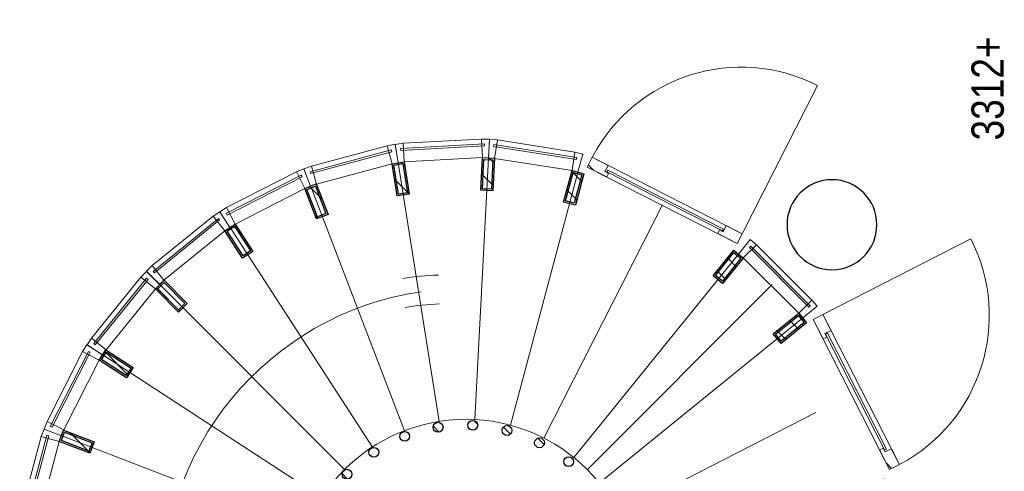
# Model space of a CAD drawing. Header units: millimetres. Extents: x 274596 to 660162, y 141333 to 298920.
# Tile 23 of 165: x 388754 to 394779, y 199458 to 202219. Entities that reach past the tile are written whole.
import ezdxf

# ---------------------------------------------------------------- set-up
doc = ezdxf.new("R2010")
doc.units = ezdxf.units.MM
doc.header["$LTSCALE"] = 400
for name, color, linetype, lineweight in [('Binnenkozijnen', 140, 'Continuous', 15), ('mat-beton (ihwg)', 5, 'Continuous', 25), ('mat-glas-hor', 5, 'Continuous', 15), ('mat-naaldhout', 140, 'Continuous', 15), ('mat-staal', 5, 'Continuous', 25), ('None', 7, 'Continuous', 9), ('Tekst', 140, 'Continuous', 15)]:
    doc.layers.add(name, color=color, linetype=linetype, lineweight=lineweight)
doc.styles.add('Arial Narrow', font='ARIALN.TTF', dxfattribs={"height": 222.25})

# ---------------------------------------------------------------- blocks, each defined once
blk = doc.blocks.new('Kolom O 550')
at = {"layer": 'mat-beton (ihwg)', "lineweight": 25}
blk.add_circle((0, 0), 275, dxfattribs=at)
blk = doc.blocks.new('*X903')
at = {"layer": 'None', "lineweight": 9}
blk.add_line((-7209.5, -987), (-7171.7, -949.2), dxfattribs=at)
blk = doc.blocks.new('*X904')
at = {"layer": 'None', "lineweight": 25}
blk.add_line((-7389.7, -1591.4), (-7376.4, -1578.2), dxfattribs=at)
blk = doc.blocks.new('*X905')
at = {"layer": 'None', "lineweight": 9}
blk.add_line((-7414.1, -1757.2), (-7410.5, -1753.7), dxfattribs=at)
blk = doc.blocks.new('*X906')
at = {"layer": 'None', "lineweight": 9}
blk.add_line((-7364, -1990), (-7326.7, -1952.7), dxfattribs=at)
blk = doc.blocks.new('*X907')
at = {"layer": 'None', "lineweight": 9}
blk.add_line((-7267.4, -2176.3), (-7231.9, -2140.8), dxfattribs=at)
blk = doc.blocks.new('*X908')
at = {"layer": 'None', "lineweight": 9}
blk.add_line((-7131.6, -2323.2), (-7115, -2306.7), dxfattribs=at)
blk = doc.blocks.new('*X909')
at = {"layer": 'None', "lineweight": 9}
blk.add_line((-6573.1, -2613.3), (-6546.9, -2587.1), dxfattribs=at)
blk = doc.blocks.new('*X910')
at = {"layer": 'None', "lineweight": 9}
blk.add_line((-6333.9, -2657), (-6301.4, -2624.4), dxfattribs=at)
blk = doc.blocks.new('*X911')
at = {"layer": 'None', "lineweight": 25}
blk.add_line((-6146, -2610.5), (-6104.2, -2568.6), dxfattribs=at)
blk = doc.blocks.new('*X912')
at = {"layer": 'None', "lineweight": 9}
blk.add_line((-5937, -2542.9), (-5896.9, -2502.8), dxfattribs=at)
blk = doc.blocks.new('*X913')
at = {"layer": 'None', "lineweight": 9}
blk.add_line((-5492.5, -2098.4), (-5454, -2059.8), dxfattribs=at)
blk = doc.blocks.new('*X914')
at = {"layer": 'None', "lineweight": 25}
blk.add_line((-5428.3, -1892.7), (-5385.9, -1850.3), dxfattribs=at)
blk = doc.blocks.new('*X915')
at = {"layer": 'None', "lineweight": 9}
blk.add_line((-5368.1, -1691.1), (-5345.4, -1668.4), dxfattribs=at)
blk = doc.blocks.new('*X916')
at = {"layer": 'None', "lineweight": 9}
blk.add_line((-5416, -1456.2), (-5380.4, -1420.6), dxfattribs=at)
blk = doc.blocks.new('*X917')
at = {"layer": 'None', "lineweight": 9}
blk.add_line((-5563.5, -1038), (-5558.2, -1032.7), dxfattribs=at)
blk = doc.blocks.new('*X918')
at = {"layer": 'None', "lineweight": 9}
blk.add_line((-5703.9, -895.6), (-5670.6, -862.2), dxfattribs=at)
blk = doc.blocks.new('*X919')
at = {"layer": 'None', "lineweight": 9}
blk.add_line((-5865.6, -774.4), (-5824.5, -733.3), dxfattribs=at)
blk = doc.blocks.new('*X920')
at = {"layer": 'None', "lineweight": 9}
blk.add_line((-6054.3, -680.2), (-6012.7, -638.7), dxfattribs=at)
blk = doc.blocks.new('*X921')
at = {"layer": 'None', "lineweight": 9}
blk.add_line((-6264.5, -607.7), (-6236.5, -579.7), dxfattribs=at)
blk = doc.blocks.new('*X922')
at = {"layer": 'None', "lineweight": 9}
blk.add_line((-7059.7, -837.2), (-7021.3, -798.8), dxfattribs=at)
blk = doc.blocks.new('*U923')
at = {"layer": 'mat-staal', "lineweight": 25}
for centre in [(-6446.6, -599.4), (-6234.6, -609.6), (-6656.1, -633.6), (-6029.3, -663.6), (-6854, -710.6), (-5839.7, -759.2), (-7031.5, -827), (-5674.1, -892), (-7180.9, -977.8), (-5539.8, -1056.4), (-7295.8, -1156.3), (-5442.6, -1245.1), (-7371, -1354.8), (-5386.7, -1449.9), (-7403.2, -1564.7), (-5374.7, -1661.9), (-7391.2, -1776.6), (-5406.9, -1871.7), (-7335.3, -1981.4), (-5482.1, -2070.2), (-7238.1, -2170.1), (-5596.9, -2248.8), (-7103.8, -2334.5), (-5746.4, -2399.5), (-6938.2, -2467.4), (-5923.9, -2516), (-6748.6, -2562.9), (-6543.3, -2616.9), (-6121.7, -2592.9), (-6331.3, -2627.1)]:
    blk.add_circle(centre, 30, dxfattribs=at)
at = {"layer": 'None', "color": 43, "linetype": 'Continuous', "lineweight": 9}
for p, q in [((-6527.2, 1026.4), (-6443, -571.4)), ((-5974, 997.4), (-6223.8, -583)), ((-7074.4, 939.7), (-6659.9, -605.6)), ((-5438.8, 854), (-6011.8, -639.9)), ((-7591.6, 741.2), (-6864.8, -684.2)), ((-4945.2, 602.5), (-5816.3, -739.6)), ((-8056.2, 439.5), (-7049, -803.7)), ((-4514.7, 253.9), (-5645.7, -877.8)), ((-8448, 47.7), (-7204.3, -958.9)), ((-4166, -176.7), (-5507.7, -1048.5)), ((-8749.7, -416.9), (-7323.9, -1142.9)), ((-3914.5, -670.3), (-5408.1, -1244.1)), ((-8948.2, -934.1), (-7402.6, -1347.8)), ((-3771.1, -1205.4), (-5351.3, -1456.1)), ((-9034.9, -1481.3), (-7437.1, -1564.6)), ((-3742.1, -1758.7), (-5339.9, -1675.4)), ((-9005.9, -2034.6), (-7425.7, -1783.8)), ((-3828.8, -2305.8), (-5374.4, -1892.2)), ((-8862.5, -2569.7), (-7368.9, -1995.9)), ((-4027.3, -2823.1), (-5453.1, -2097.1)), ((-8611, -3063.3), (-7269.3, -2191.5)), ((-4329, -3287.7), (-5572.7, -2281.1)), ((-8262.3, -3493.8), (-7131.3, -2362.2)), ((-4514.6, -3493.8), (-5646.3, -2362.8)), ((-4720.8, -3679.4), (-5728, -2436.3)), ((-7831.8, -3842.5), (-6960.7, -2500.4)), ((-5297, -3762.2), (-5912.2, -2555.7)), ((-7338.2, -4094), (-6765.2, -2600.1)), ((-5702.6, -4179.7), (-6117.1, -2634.3)), ((-6803, -4237.4), (-6553.2, -2657)), ((-6249.8, -4266.4), (-6334, -2668.6))]:
    blk.add_line(p, q, dxfattribs=at)
at = {"layer": 'mat-staal'}
for name in ['*X921', '*X920', '*X919', '*X922', '*X918', '*X903', '*X917', '*X916', '*X904', '*X915', '*X905', '*X914', '*X906', '*X913', '*X907', '*X908', '*X912', '*X909', '*X911', '*X910']:
    blk.add_blockref(name, (0, 0), dxfattribs=at)
blk = doc.blocks.new('*X924')
at = {"layer": 'None', "lineweight": 5}
blk.add_line((-3817, -2402.8), (-3783.2, -2369), dxfattribs=at)
blk = doc.blocks.new('*U925')
at = {"layer": 'mat-glas-hor', "color": 140, "lineweight": 15}
blk.add_lwpolyline([(-4176.4, -3196.3), (-3815.9, -2487.8), (-3826.6, -2482.3), (-4187.1, -3190.8)], close=True, dxfattribs=at)
at = {"layer": 'mat-naaldhout', "color": 140, "linetype": 'Continuous', "lineweight": 15}
for points in [[(-3823.6, -2470.8), (-3834.9, -2493.1), (-3857.2, -2481.7), (-3796.4, -2362.3), (-3736.7, -2392.7), (-3786.1, -2489.8)], [(-4191.8, -3194.4), (-4180.4, -3172.1), (-4202.7, -3160.8), (-4263.5, -3280.2), (-4203.8, -3310.6), (-4154.3, -3213.4)]]:
    blk.add_lwpolyline(points, close=True, dxfattribs=at)
at = {"layer": 'None', "color": 43, "linetype": 'Continuous', "lineweight": 9}
blk.add_line((-3297.8, -3771.6), (-4203.8, -3310.6), dxfattribs=at)
at = {"layer": 'None', "color": 8, "lineweight": 5}
blk.add_lwpolyline([(-3796.4, -2362.3), (-3736.7, -2392.7), (-4203.8, -3310.6), (-4263.5, -3280.2)], close=True, dxfattribs=at)
at = {"layer": 'None', "color": 43, "linetype": 'Continuous', "lineweight": 9}
blk.add_arc((-4215.8, -3304.5), 1030, 333.03184, 62.06239, dxfattribs=at)
at = {"layer": 'mat-naaldhout', "color": 140}
blk.add_blockref('*X924', (0, 0), dxfattribs=at)
blk = doc.blocks.new('*U926')
at = {"layer": 'None', "color": 7}
blk.add_blockref('*U925', (0, 0), dxfattribs=at)
blk = doc.blocks.new('*U963')
at = {"layer": 'Binnenkozijnen', "color": 43, "lineweight": 9}
for p, q in [((-5907.7, 1102.6), (-5937.1, 992.5)), ((-5444.5, 979), (-5907.7, 1102.6)), ((-5473.9, 868.9), (-5937.1, 992.5)), ((-5444.5, 979), (-5473.9, 868.9))]:
    blk.add_line(p, q, dxfattribs=at)
at = {"layer": 'Binnenkozijnen', "lineweight": 15}
for p, q in [((-5932.6, 1077.2), (-5935.7, 1065.6)), ((-5438.7, 932.9), (-5935.7, 1065.6)), ((-5435.6, 944.5), (-5932.6, 1077.2)), ((-5435.6, 944.5), (-5438.7, 932.9))]:
    blk.add_line(p, q, dxfattribs=at)
at = {"layer": 'Binnenkozijnen', "color": 140, "lineweight": 15}
for points in [[(-5974.1, 998.3), (-5937.1, 992.5), (-5907.7, 1102.6), (-5956.4, 1110.9)], [(-5438.9, 855.4), (-5473.9, 868.9), (-5444.5, 979), (-5398.1, 961.9)]]:
    blk.add_lwpolyline(points, close=True, dxfattribs=at)
blk = doc.blocks.new('*X964')
at = {"layer": 'None', "lineweight": 9}
blk.add_line((-5541.8, 680.7), (-5418.4, 804.1), dxfattribs=at)
blk = doc.blocks.new('*U965')
at = {"layer": 'mat-staal', "lineweight": 25}
for points in [[(-5473.9, 868.9), (-5403.9, 842), (-5475.4, 655.3), (-5545.5, 682.1)], [(-5468.2, 855.9), (-5416.8, 836.3), (-5481.2, 668.2), (-5532.6, 687.8)]]:
    blk.add_lwpolyline(points, close=True, dxfattribs=at)
at = {"layer": 'mat-staal'}
blk.add_blockref('*X964', (0, 0), dxfattribs=at)
blk = doc.blocks.new('*U966')
at = {"layer": 'Binnenkozijnen', "color": 43, "lineweight": 9}
for p, q in [((-5352.1, 943.1), (-5403.7, 841.5)), ((-4924.7, 725.9), (-5352.1, 943.1)), ((-4976.4, 624.3), (-5403.7, 841.5)), ((-4924.7, 725.9), (-4976.4, 624.3))]:
    blk.add_line(p, q, dxfattribs=at)
at = {"layer": 'Binnenkozijnen', "lineweight": 15}
for p, q in [((-5381.7, 923.4), (-5387.2, 912.7)), ((-4928.6, 679.6), (-5387.2, 912.7)), ((-4923.2, 690.3), (-5381.7, 923.4)), ((-4923.2, 690.3), (-4928.6, 679.6))]:
    blk.add_line(p, q, dxfattribs=at)
at = {"layer": 'Binnenkozijnen', "color": 140, "lineweight": 15}
for points in [[(-5438.8, 854.9), (-5403.7, 841.5), (-5352.1, 943.1), (-5398, 961.4)], [(-4944.9, 603.9), (-4976.4, 624.3), (-4924.7, 725.9), (-4882.9, 699.5)]]:
    blk.add_lwpolyline(points, close=True, dxfattribs=at)
blk = doc.blocks.new('*X967')
at = {"layer": 'None', "lineweight": 25}
blk.add_line((-5069.3, 446.1), (-4924.7, 590.7), dxfattribs=at)
blk = doc.blocks.new('*U968')
at = {"layer": 'mat-staal', "lineweight": 25}
for points in [[(-4976.4, 624.3), (-4913.5, 583.5), (-5022.3, 415.7), (-5085.2, 456.5)], [(-4973.5, 610.5), (-4927.3, 580.5), (-5025.2, 429.5), (-5071.4, 459.4)]]:
    blk.add_lwpolyline(points, close=True, dxfattribs=at)
at = {"layer": 'mat-staal'}
blk.add_blockref('*X967', (0, 0), dxfattribs=at)
blk = doc.blocks.new('*U969')
at = {"layer": 'Binnenkozijnen', "color": 43, "lineweight": 9}
for p, q in [((-4842.2, 670.5), (-4913.9, 581.8)), ((-4469.5, 369), (-4842.2, 670.5)), ((-4541.2, 280.4), (-4913.9, 581.8)), ((-4469.5, 369), (-4541.2, 280.4))]:
    blk.add_line(p, q, dxfattribs=at)
at = {"layer": 'Binnenkozijnen', "lineweight": 15}
for p, q in [((-4875.3, 657.4), (-4882.9, 648.1)), ((-4482.9, 324.6), (-4882.9, 648.1)), ((-4475.4, 333.9), (-4875.3, 657.4)), ((-4475.4, 333.9), (-4482.9, 324.6))]:
    blk.add_line(p, q, dxfattribs=at)
at = {"layer": 'Binnenkozijnen', "color": 140, "lineweight": 15}
for points in [[(-4945.4, 602.2), (-4913.9, 581.8), (-4842.2, 670.5), (-4883.3, 697.9)], [(-4514.7, 253.9), (-4541.2, 280.4), (-4469.5, 369), (-4434.1, 334.5)]]:
    blk.add_lwpolyline(points, close=True, dxfattribs=at)
blk = doc.blocks.new('*X970')
at = {"layer": 'None', "lineweight": 9}
blk.add_line((-4676, 132.3), (-4534.6, 273.8), dxfattribs=at)
blk = doc.blocks.new('*U971')
at = {"layer": 'mat-staal', "lineweight": 25}
for points in [[(-4541.2, 280.4), (-4488.1, 227.4), (-4629.5, 85.9), (-4682.6, 138.9)], [(-4541.2, 266.2), (-4502.3, 227.3), (-4629.5, 100), (-4668.4, 138.9)]]:
    blk.add_lwpolyline(points, close=True, dxfattribs=at)
at = {"layer": 'mat-staal'}
blk.add_blockref('*X970', (0, 0), dxfattribs=at)
blk = doc.blocks.new('*U972')
at = {"layer": 'Binnenkozijnen', "color": 43, "lineweight": 9}
for p, q in [((-4399.2, 300.1), (-4487.8, 228.2)), ((-4097.2, -72.2), (-4399.2, 300.1)), ((-4185.7, -144), (-4487.8, 228.2)), ((-4097.2, -72.2), (-4185.7, -144))]:
    blk.add_line(p, q, dxfattribs=at)
at = {"layer": 'Binnenkozijnen', "lineweight": 15}
for p, q in [((-4434.3, 294.1), (-4443.7, 286.6)), ((-4119.5, -112.9), (-4443.7, 286.6)), ((-4110.2, -105.3), (-4434.3, 294.1)), ((-4110.2, -105.3), (-4119.5, -112.9))]:
    blk.add_line(p, q, dxfattribs=at)
at = {"layer": 'Binnenkozijnen', "color": 140, "lineweight": 15}
for points in [[(-4514.3, 254.7), (-4487.8, 228.2), (-4399.2, 300.1), (-4433.8, 335.4)], [(-4165.3, -175.5), (-4185.7, -144), (-4097.2, -72.2), (-4069.7, -113.3)]]:
    blk.add_lwpolyline(points, close=True, dxfattribs=at)
blk = doc.blocks.new('*X973')
at = {"layer": 'None', "lineweight": 9}
blk.add_line((-4207.4, -247.6), (-4153.4, -193.6), dxfattribs=at)
blk = doc.blocks.new('*U974')
at = {"layer": 'mat-staal', "lineweight": 25}
for points in [[(-4185.7, -144), (-4144.8, -206.9), (-4312.5, -315.9), (-4353.4, -253.1)], [(-4188.6, -157.9), (-4158.6, -204), (-4309.5, -302.1), (-4339.5, -256)]]:
    blk.add_lwpolyline(points, close=True, dxfattribs=at)
at = {"layer": 'mat-staal'}
blk.add_blockref('*X973', (0, 0), dxfattribs=at)
blk = doc.blocks.new('*U975')
at = {"layer": 'Binnenkozijnen', "color": 43, "lineweight": 9}
for p, q in [((-4043.5, -155.5), (-4145, -207.3)), ((-3825.5, -582.4), (-4043.5, -155.5)), ((-3927, -634.3), (-4145, -207.3)), ((-3825.5, -582.4), (-3927, -634.3))]:
    blk.add_line(p, q, dxfattribs=at)
at = {"layer": 'Binnenkozijnen', "lineweight": 15}
for p, q in [((-4079.1, -154), (-4089.8, -159.5)), ((-3855.8, -617.5), (-4089.8, -159.5)), ((-3845.1, -612.1), (-4079.1, -154)), ((-3845.1, -612.1), (-3855.8, -617.5))]:
    blk.add_line(p, q, dxfattribs=at)
at = {"layer": 'Binnenkozijnen', "color": 140, "lineweight": 15}
for points in [[(-4165.5, -175.9), (-4145, -207.3), (-4043.5, -155.5), (-4070, -113.7)], [(-3913.5, -669.3), (-3927, -634.3), (-3825.5, -582.4), (-3807.1, -628.3)]]:
    blk.add_lwpolyline(points, close=True, dxfattribs=at)
blk = doc.blocks.new('*X976')
at = {"layer": 'None', "lineweight": 9}
blk.add_line((-4109.9, -715.8), (-4091.8, -697.6), dxfattribs=at)
at = {"layer": 'None', "lineweight": 25}
blk.add_line((-3992.5, -739.8), (-3915.9, -663.2), dxfattribs=at)
blk = doc.blocks.new('*U977')
at = {"layer": 'mat-staal', "lineweight": 25}
for points in [[(-3927, -634.3), (-3900, -704.3), (-4086.7, -776.1), (-4113.6, -706.1)], [(-3932.7, -647.2), (-3913, -698.5), (-4081, -763.1), (-4100.7, -711.8)]]:
    blk.add_lwpolyline(points, close=True, dxfattribs=at)
at = {"layer": 'mat-staal'}
blk.add_blockref('*X976', (0, 0), dxfattribs=at)
blk = doc.blocks.new('*U978')
at = {"layer": 'Binnenkozijnen', "color": 43, "lineweight": 9}
for p, q in [((-3790.3, -675), (-3900.4, -704.6)), ((-3775.8, -1167.6), (-3900.4, -704.6)), ((-3665.7, -1137.9), (-3790.3, -675)), ((-3665.7, -1137.9), (-3775.8, -1167.6))]:
    blk.add_line(p, q, dxfattribs=at)
at = {"layer": 'Binnenkozijnen', "lineweight": 15}
for p, q in [((-3824.8, -666.2), (-3836.4, -669.3)), ((-3702.7, -1166), (-3836.4, -669.3)), ((-3691.1, -1162.9), (-3824.8, -666.2)), ((-3691.1, -1162.9), (-3702.7, -1166))]:
    blk.add_line(p, q, dxfattribs=at)
at = {"layer": 'Binnenkozijnen', "color": 140, "lineweight": 15}
for points in [[(-3913.9, -669.7), (-3900.4, -704.6), (-3790.3, -675), (-3807.5, -628.7)], [(-3769.9, -1204.6), (-3775.8, -1167.6), (-3665.7, -1137.9), (-3657.3, -1186.7)]]:
    blk.add_lwpolyline(points, close=True, dxfattribs=at)
blk = doc.blocks.new('*X979')
at = {"layer": 'None', "lineweight": 25}
blk.add_line((-3959.8, -1272.8), (-3869.5, -1182.5), dxfattribs=at)
at = {"layer": 'None', "lineweight": 9}
blk.add_line((-3791.6, -1246), (-3767.2, -1221.6), dxfattribs=at)
blk = doc.blocks.new('*U980')
at = {"layer": 'mat-staal', "lineweight": 25}
for points in [[(-3775.8, -1167.6), (-3764, -1241.6), (-3961.5, -1273.1), (-3973.3, -1199)], [(-3784.1, -1179), (-3775.5, -1233.3), (-3953.2, -1261.6), (-3961.9, -1207.3)]]:
    blk.add_lwpolyline(points, close=True, dxfattribs=at)
at = {"layer": 'mat-staal'}
blk.add_blockref('*X979', (0, 0), dxfattribs=at)
blk = doc.blocks.new('*U981')
at = {"layer": 'Binnenkozijnen', "color": 43, "lineweight": 9}
for p, q in [((-3650.6, -1235.9), (-3764.4, -1242)), ((-3738.8, -1720.7), (-3764.4, -1242)), ((-3625, -1714.6), (-3650.6, -1235.9)), ((-3625, -1714.6), (-3738.8, -1720.7))]:
    blk.add_line(p, q, dxfattribs=at)
at = {"layer": 'Binnenkozijnen', "lineweight": 15}
for p, q in [((-3682.5, -1220.1), (-3694.5, -1220.7)), ((-3667, -1734.3), (-3694.5, -1220.7)), ((-3655, -1733.7), (-3682.5, -1220.1)), ((-3655, -1733.7), (-3667, -1734.3))]:
    blk.add_line(p, q, dxfattribs=at)
at = {"layer": 'Binnenkozijnen', "color": 140, "lineweight": 15}
for points in [[(-3770.3, -1204.9), (-3764.4, -1242), (-3650.6, -1235.9), (-3657.8, -1187)], [(-3740.8, -1758.1), (-3738.8, -1720.7), (-3625, -1714.6), (-3626.9, -1764)]]:
    blk.add_lwpolyline(points, close=True, dxfattribs=at)
blk = doc.blocks.new('*X982')
at = {"layer": 'None', "lineweight": 25}
blk.add_line((-3908.3, -1787), (-3836.9, -1715.6), dxfattribs=at)
at = {"layer": 'None', "lineweight": 9}
blk.add_line((-3773.9, -1794), (-3740.9, -1761), dxfattribs=at)
blk = doc.blocks.new('*U983')
at = {"layer": 'mat-staal', "lineweight": 25}
for points in [[(-3738.8, -1720.7), (-3742.7, -1795.6), (-3942.5, -1785.2), (-3938.6, -1710.3)], [(-3749.4, -1730.1), (-3752.2, -1785.1), (-3932, -1775.8), (-3929.1, -1720.8)]]:
    blk.add_lwpolyline(points, close=True, dxfattribs=at)
at = {"layer": 'mat-staal'}
blk.add_blockref('*X982', (0, 0), dxfattribs=at)
blk = doc.blocks.new('*U984')
at = {"layer": 'Binnenkozijnen', "color": 43, "lineweight": 9}
for p, q in [((-3817.7, -2269.4), (-3743.2, -1795.8)), ((-3630.6, -1813.5), (-3743.2, -1795.8)), ((-3705.1, -2287.1), (-3630.6, -1813.5)), ((-3705.1, -2287.1), (-3817.7, -2269.4))]:
    blk.add_line(p, q, dxfattribs=at)
at = {"layer": 'Binnenkozijnen', "lineweight": 15}
for p, q in [((-3750.3, -2297.7), (-3670.3, -1789.5)), ((-3738.4, -2299.5), (-3658.5, -1791.4)), ((-3658.5, -1791.4), (-3670.3, -1789.5)), ((-3738.4, -2299.5), (-3750.3, -2297.7))]:
    blk.add_line(p, q, dxfattribs=at)
at = {"layer": 'Binnenkozijnen', "color": 140, "lineweight": 15}
for points in [[(-3741.3, -1758.3), (-3743.2, -1795.8), (-3630.6, -1813.5), (-3627.4, -1764.2)], [(-3827.4, -2305.6), (-3817.7, -2269.4), (-3705.1, -2287.1), (-3717.2, -2335)]]:
    blk.add_lwpolyline(points, close=True, dxfattribs=at)
blk = doc.blocks.new('*X985')
at = {"layer": 'None', "lineweight": 9}
blk.add_line((-3996.3, -2299.3), (-3935.1, -2238), dxfattribs=at)
at = {"layer": 'None', "lineweight": 25}
blk.add_line((-3884.7, -2329.1), (-3823.5, -2267.8), dxfattribs=at)
blk = doc.blocks.new('*U986')
at = {"layer": 'mat-staal', "lineweight": 25}
for points in [[(-3817.7, -2269.4), (-3837, -2341.8), (-4030.3, -2290.2), (-4010.9, -2217.7)], [(-3829.9, -2276.4), (-3844.1, -2329.6), (-4018, -2283.1), (-4003.8, -2230)]]:
    blk.add_lwpolyline(points, close=True, dxfattribs=at)
at = {"layer": 'mat-staal'}
blk.add_blockref('*X985', (0, 0), dxfattribs=at)
blk = doc.blocks.new('*X1004')
at = {"layer": 'None', "lineweight": 25}
blk.add_line((-4483.7, -3210.9), (-4430.4, -3157.6), dxfattribs=at)
at = {"layer": 'None', "lineweight": 9}
blk.add_line((-4405.5, -3274.1), (-4352.2, -3220.8), dxfattribs=at)
blk = doc.blocks.new('*U1005')
at = {"layer": 'mat-staal', "lineweight": 25}
for points in [[(-4305.5, -3258.6), (-4352.7, -3316.9), (-4508.1, -3191.1), (-4461, -3132.8)], [(-4319.6, -3260.1), (-4354.2, -3302.8), (-4494.1, -3189.6), (-4459.5, -3146.8)]]:
    blk.add_lwpolyline(points, close=True, dxfattribs=at)
at = {"layer": 'mat-staal'}
blk.add_blockref('*X1004', (0, 0), dxfattribs=at)
blk = doc.blocks.new('*U1006')
at = {"layer": 'Binnenkozijnen', "color": 43, "lineweight": 9}
for p, q in [((-4690.4, -3656.5), (-4351.8, -3317.2)), ((-4271.1, -3397.7), (-4351.8, -3317.2)), ((-4609.7, -3737), (-4271.1, -3397.7)), ((-4609.7, -3737), (-4690.4, -3656.5))]:
    blk.add_line(p, q, dxfattribs=at)
at = {"layer": 'Binnenkozijnen', "lineweight": 15}
for p, q in [((-4652.5, -3719), (-4289.2, -3354.9)), ((-4644, -3727.5), (-4280.7, -3363.4)), ((-4280.7, -3363.4), (-4289.2, -3354.9)), ((-4644, -3727.5), (-4652.5, -3719))]:
    blk.add_line(p, q, dxfattribs=at)
at = {"layer": 'Binnenkozijnen', "color": 140, "lineweight": 15}
for points in [[(-4328.2, -3288), (-4351.8, -3317.2), (-4271.1, -3397.7), (-4239.5, -3359.6)], [(-4719.6, -3680.1), (-4690.4, -3656.5), (-4609.7, -3737), (-4647.7, -3768.6)]]:
    blk.add_lwpolyline(points, close=True, dxfattribs=at)
blk = doc.blocks.new('*X1007')
at = {"layer": 'None', "lineweight": 25}
blk.add_line((-4850.7, -3577.9), (-4797.4, -3524.6), dxfattribs=at)
at = {"layer": 'None', "lineweight": 9}
blk.add_line((-4787.4, -3656), (-4734.1, -3602.7), dxfattribs=at)
blk = doc.blocks.new('*U1008')
at = {"layer": 'mat-staal', "lineweight": 25}
for points in [[(-4690.4, -3656.5), (-4748.7, -3703.7), (-4874.7, -3548.4), (-4816.4, -3501.1)], [(-4704.5, -3655), (-4747.2, -3689.7), (-4860.6, -3549.8), (-4817.9, -3515.2)]]:
    blk.add_lwpolyline(points, close=True, dxfattribs=at)
at = {"layer": 'mat-staal'}
blk.add_blockref('*X1007', (0, 0), dxfattribs=at)
blk = doc.blocks.new('*X1009')
at = {"layer": 'None', "lineweight": 5}
blk.add_line((-5639.4, -4225.2), (-5607.2, -4193), dxfattribs=at)
blk = doc.blocks.new('*U1010')
at = {"layer": 'mat-glas-hor', "color": 140, "lineweight": 15}
blk.add_lwpolyline([(-4812, -3832.2), (-5520.3, -4193.1), (-5525.8, -4182.4), (-4817.4, -3821.5)], close=True, dxfattribs=at)
at = {"layer": 'mat-naaldhout', "color": 140, "linetype": 'Continuous', "lineweight": 15}
for points in [[(-4813.9, -3816.9), (-4836.2, -3828.2), (-4847.5, -3805.9), (-4728.1, -3745.1), (-4697.7, -3804.8), (-4794.8, -3854.3)], [(-5537.3, -4185.5), (-5515, -4174.1), (-5526.4, -4151.8), (-5645.8, -4212.7), (-5615.4, -4272.4), (-5518.2, -4222.9)]]:
    blk.add_lwpolyline(points, close=True, dxfattribs=at)
at = {"layer": 'None', "color": 43, "linetype": 'Continuous', "lineweight": 9}
blk.add_line((-4236.2, -4710.5), (-4697.7, -3804.8), dxfattribs=at)
at = {"layer": 'None', "color": 8, "lineweight": 5}
blk.add_lwpolyline([(-5645.8, -4212.7), (-5615.4, -4272.4), (-4697.7, -3804.8), (-4728.1, -3745.1)], close=True, dxfattribs=at)
at = {"layer": 'None', "color": 43, "linetype": 'Continuous', "lineweight": 9}
blk.add_arc((-4703.8, -3792.8), 1030, 207.96879, 296.99934, dxfattribs=at)
at = {"layer": 'mat-naaldhout', "color": 140}
blk.add_blockref('*X1009', (0, 0), dxfattribs=at)
blk = doc.blocks.new('*U1011')
at = {"layer": 'None', "color": 7}
blk.add_blockref('*U1010', (0, 0), dxfattribs=at)
blk = doc.blocks.new('*U1012')
at = {"layer": 'None', "color": 140, "linetype": 'Continuous', "lineweight": 15}
blk.add_circle((-6388.5, -1620), 1050, dxfattribs=at)
at = {"layer": 'None', "color": 43, "linetype": 'Continuous', "lineweight": 9}
for centre, radius, start, end in [((-6388.9, -1613.3), 1850, 8.32617, 261.03999), ((-6117.9, -1506.4), 1485.7, 1.87329, 10.06923), ((-6117.9, -1506.4), 1662.5, 1.87329, 9.44502)]:
    blk.add_arc(centre, radius, start, end, dxfattribs=at)
at = {"layer": 'None', "color": 7}
for name in ['*U963', '*U923', '*U966', '*U965', '*U969', '*U968', '*U972', '*U971', '*U975', '*U974', '*U977', '*U978', '*U980', '*U981', '*U983', '*U984', '*U986', '*U926', '*U1005', '*U1006', '*U1008', '*U1011']:
    blk.add_blockref(name, (0, 0), dxfattribs=at)

msp = doc.modelspace()

# ---------------------------------------------------------------- block references
at = {"layer": 'mat-beton (ihwg)', "color": 7, "xscale": -1}
msp.add_blockref('Kolom O 550', (393724.41069, 200965.42983), dxfattribs=at)
at = {"layer": 'None', "color": 7, "rotation": 90}
msp.add_blockref('*U1012', (389864.41069, 205114.37046), dxfattribs=at)

# ---------------------------------------------------------------- texts
at = {"layer": 'Tekst', "color": 92, "insert": (394578.17355, 201480.64824), "char_height": 197.555556, "attachment_point": 1, "rotation": 90, "style": 'Arial Narrow'}
msp.add_mtext('3312+', dxfattribs=at)

doc.saveas('drawing.dxf')
